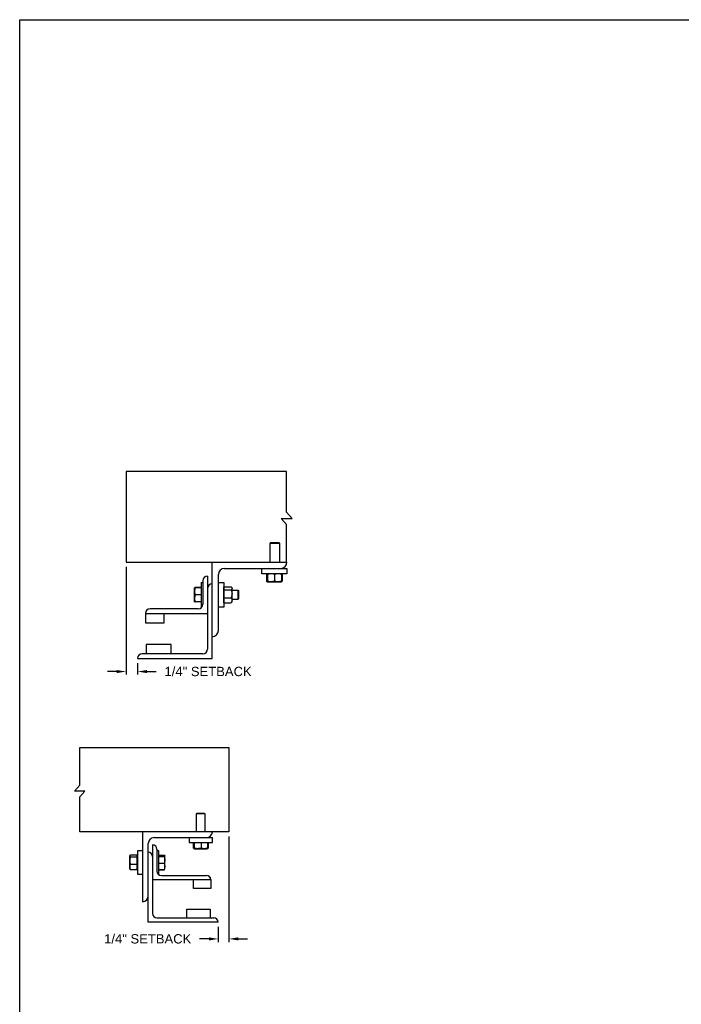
# Model space of a CAD drawing. Header units: inches. Extents: x 169.6 to 213.7, y 195.1 to 247.7.
# Tile 47 of 51: x 169.6 to 176.2, y 237.3 to 247.2. Entities that reach past the tile are written whole.
import ezdxf

# ---------------------------------------------------------------- set-up
doc = ezdxf.new("R2010")
doc.units = ezdxf.units.IN
doc.header["$LTSCALE"] = 0.25
doc.header["$MEASUREMENT"] = 0
doc.layers.add('ANNOTATIONS', color=1, linetype='Continuous')
doc.layers.add('DETAILS', color=4, linetype='Continuous')
doc.styles.add('ARIAL', font='arial.ttf', dxfattribs={"height": 0.09375})
doc.dimstyles.new('STANDARD$0', dxfattribs={"dimtxt": 0.09375, "dimasz": 0.09375, "dimexe": 0.03125, "dimexo": 0.046875, "dimgap": 0.09, "dimtad": 0, "dimtih": 1, "dimtoh": 1, "dimdec": 4, "dimzin": 0, "dimdsep": 46, "dimtxsty": 'ARIAL', "dimcen": 0.09, "dimadec": 0, "dimazin": 0, "dimtfac": 1, "dimtdec": 4, "dimtofl": 0, "dimtmove": 0, "dimatfit": 1, "dimfxl": 1, "dimtolj": 1, "dimtzin": 0, "dimarcsym": 0})

# ---------------------------------------------------------------- blocks, each defined once
blk = doc.blocks.new('*D65')
at = {"layer": 'ANNOTATIONS', "color": 0, "lineweight": -2, "transparency": 16777216}
for p, q in [((170.659, 241.6792), (170.659, 240.5945)), ((170.7743, 240.7104), (170.7743, 240.5945)), ((170.5653, 240.6258), (170.4715, 240.6258)), ((170.8681, 240.6258), (170.9618, 240.6258))]:
    blk.add_line(p, q, dxfattribs=at)
at = {"layer": 'ANNOTATIONS', "color": 0, "transparency": 16777216}
for points in [[(170.5653, 240.6414), (170.5653, 240.6102), (170.659, 240.6258)], [(170.8681, 240.6414), (170.8681, 240.6102), (170.7743, 240.6258)]]:
    blk.add_solid(points, dxfattribs=at)
at = {"layer": 'defpoints', "color": 0, "transparency": 16777216}
for p in [(170.659, 241.726), (170.7743, 240.7573), (170.7743, 240.6258)]:
    blk.add_point(p, dxfattribs=at)
at = {"layer": 'ANNOTATIONS', "color": 0, "transparency": 16777216, "insert": (171.4827, 240.6258), "char_height": 0.09375, "attachment_point": 5, "style": 'ARIAL'}
blk.add_mtext('\\A1;1/4" SETBACK', dxfattribs=at)
blk = doc.blocks.new('*D66')
at = {"layer": 'ANNOTATIONS', "color": 0, "lineweight": -2, "transparency": 16777216}
for p, q in [((171.6923, 238.9656), (171.6923, 237.9057)), ((171.5842, 238.0574), (171.5842, 237.9057)), ((171.4904, 237.9369), (171.3967, 237.9369)), ((171.7861, 237.9369), (171.8798, 237.9369))]:
    blk.add_line(p, q, dxfattribs=at)
at = {"layer": 'ANNOTATIONS', "color": 0, "transparency": 16777216}
for points in [[(171.4904, 237.9526), (171.4904, 237.9213), (171.5842, 237.9369)], [(171.7861, 237.9526), (171.7861, 237.9213), (171.6923, 237.9369)]]:
    blk.add_solid(points, dxfattribs=at)
at = {"layer": 'defpoints', "color": 0, "transparency": 16777216}
for p in [(171.6923, 239.0125), (171.5842, 238.1043), (171.5842, 237.9369)]:
    blk.add_point(p, dxfattribs=at)
at = {"layer": 'ANNOTATIONS', "color": 0, "transparency": 16777216, "insert": (170.8758, 237.9369), "char_height": 0.09375, "attachment_point": 5, "style": 'ARIAL'}
blk.add_mtext('\\A1;1/4" SETBACK', dxfattribs=at)

msp = doc.modelspace()

# ---------------------------------------------------------------- linework, layer by layer
at = {"layer": 'defpoints'}
msp.add_lwpolyline([(189.05875, 234.44685), (169.58887, 234.44685), (169.58887, 247.18196), (189.05875, 247.18196)], close=True, dxfattribs=at)
at = {"layer": 'DETAILS'}
for p, q in [((172.32668, 242.16653), (172.27235, 242.22978)), ((172.21802, 242.16653), (172.32668, 242.16653)), ((172.27235, 242.10328), (172.21802, 242.16653)), ((172.11086, 241.92278), (172.10625, 241.91817)), ((172.10625, 241.72603), (172.10625, 241.91817)), ((172.10625, 241.91817), (172.2, 241.91817)), ((172.11086, 241.92278), (172.1954, 241.92278)), ((172.1954, 241.92278), (172.2, 241.91817)), ((172.2, 241.91817), (172.2, 241.72603)), ((171.52434, 240.75728), (171.52434, 241.72603)), ((171.64934, 241.66353), (172.27434, 241.66353)), ((172.02434, 241.61028), (172.02434, 241.66353)), ((172.27434, 241.66353), (172.27434, 241.61028)), ((171.43059, 241.53853), (171.43059, 241.30415)), ((171.47746, 241.5854), (171.47746, 240.85103)), ((171.58684, 241.03853), (171.58684, 241.60103)), ((172.27434, 241.61028), (172.02434, 241.61028)), ((172.07335, 241.6027), (172.07028, 241.6009)), ((172.07028, 241.6009), (172.07028, 241.53653)), ((172.07335, 241.53473), (172.07028, 241.53653)), ((172.07244, 241.6009), (172.07244, 241.53653)), ((172.07681, 241.53418), (172.07244, 241.53653)), ((172.07587, 241.60756), (172.07886, 241.61013)), ((172.07903, 241.60218), (172.07639, 241.6009)), ((172.07639, 241.6009), (172.07639, 241.53653)), ((172.07903, 241.53525), (172.07639, 241.53653)), ((172.07903, 241.6009), (172.07903, 241.53653)), ((172.14934, 241.6009), (172.14934, 241.53653)), ((172.21965, 241.6009), (172.21965, 241.53653)), ((172.22228, 241.6009), (172.22228, 241.53653)), ((172.22624, 241.6009), (172.22624, 241.53653)), ((172.2284, 241.6009), (172.2284, 241.53653)), ((171.34659, 241.46822), (171.3466, 241.46823)), ((171.34659, 241.46822), (171.34659, 241.46822)), ((171.34659, 241.32759), (171.34659, 241.46822)), ((171.41209, 241.47011), (171.35287, 241.47011)), ((171.41209, 241.46938), (171.35287, 241.46938)), ((171.41209, 241.46934), (171.35287, 241.46934)), ((171.41209, 241.46912), (171.35287, 241.46912)), ((171.41209, 241.46828), (171.35287, 241.46828)), ((171.41209, 241.5229), (171.43059, 241.5229)), ((171.41209, 241.5229), (171.41209, 241.2729)), ((171.58684, 241.5229), (171.64009, 241.5229)), ((171.64009, 241.5229), (171.64009, 241.2729)), ((171.64009, 241.46822), (171.64209, 241.46822)), ((171.64209, 241.3174), (171.64209, 241.4784)), ((171.64209, 241.4784), (171.71384, 241.4784)), ((171.64209, 241.4473), (171.71384, 241.4473)), ((171.71821, 241.47402), (171.72321, 241.46822)), ((171.72321, 241.32759), (171.72321, 241.46822)), ((171.72321, 241.44478), (171.78248, 241.44478)), ((171.78248, 241.44478), (171.78709, 241.44017)), ((171.78248, 241.44478), (171.78248, 241.35103)), ((171.78709, 241.44017), (171.78709, 241.35563)), ((172.07903, 241.52715), (172.07587, 241.52988)), ((172.07903, 241.52715), (172.21965, 241.52715)), ((171.41209, 241.39804), (171.35287, 241.39804)), ((171.64209, 241.3668), (171.71384, 241.3668)), ((171.78248, 241.35103), (171.72321, 241.35103)), ((171.78709, 241.35563), (171.78248, 241.35103)), ((171.38371, 241.25728), (170.89934, 241.25728)), ((171.34659, 241.32759), (171.34659, 241.32759)), ((171.3466, 241.32756), (171.3466, 241.32757)), ((171.34661, 241.32756), (171.3466, 241.32756)), ((171.34664, 241.32751), (171.34661, 241.32756)), ((171.35264, 241.32753), (171.35287, 241.32668)), ((171.35264, 241.32652), (171.35287, 241.32569)), ((171.41209, 241.32766), (171.35287, 241.32766)), ((171.41209, 241.32752), (171.35287, 241.32752)), ((171.41209, 241.32668), (171.35287, 241.32668)), ((171.41209, 241.32647), (171.35287, 241.32647)), ((171.41209, 241.32643), (171.35287, 241.32643)), ((171.41209, 241.32569), (171.35287, 241.32569)), ((171.41865, 241.2729), (171.41209, 241.2729)), ((171.64009, 241.2729), (171.58684, 241.2729)), ((171.64209, 241.32759), (171.64009, 241.32759)), ((171.64209, 241.3174), (171.71384, 241.3174)), ((171.72321, 241.32759), (171.71821, 241.32178)), ((170.85246, 241.21382), (170.85246, 241.11665)), ((170.85246, 241.2104), (171.47746, 241.2104)), ((171.03996, 241.11665), (171.03996, 241.2104)), ((170.85246, 241.11665), (171.03996, 241.11665)), ((171.11028, 240.8979), (170.86028, 240.8979)), ((170.86028, 240.8979), (170.86028, 240.80415)), ((171.11028, 240.80415), (171.11028, 240.8979)), ((170.77434, 240.75728), (171.52434, 240.75728)), ((171.43059, 240.80415), (170.82121, 240.80415)), ((170.14123, 239.42356), (170.19176, 239.48239)), ((170.24229, 239.42356), (170.14123, 239.42356)), ((170.19176, 239.36473), (170.24229, 239.42356)), ((171.36878, 239.1983), (171.36446, 239.19399)), ((171.36446, 239.19399), (171.36446, 239.01385)), ((171.45235, 239.19399), (171.36446, 239.19399)), ((171.44804, 239.1983), (171.36878, 239.1983)), ((171.45235, 239.19399), (171.44804, 239.1983)), ((171.45235, 239.01385), (171.45235, 239.19399)), ((170.82247, 239.01385), (170.82247, 238.31073)), ((170.88106, 238.10565), (170.88106, 238.89666)), ((170.92501, 238.88201), (170.92501, 238.19354)), ((170.93966, 238.95526), (171.5256, 238.95526)), ((171.29122, 238.95526), (171.29122, 238.90533)), ((171.29122, 238.90533), (171.5256, 238.90533)), ((171.3326, 238.90533), (171.3326, 238.84982)), ((171.34079, 238.90533), (171.34079, 238.84982)), ((171.34434, 238.90533), (171.34434, 238.84982)), ((171.41196, 238.90533), (171.41196, 238.84982)), ((171.47603, 238.90533), (171.47603, 238.84982)), ((171.48421, 238.90533), (171.48421, 238.84982)), ((171.5256, 238.90533), (171.5256, 238.95526)), ((170.69714, 238.77508), (170.69462, 238.77215)), ((170.69462, 238.64032), (170.69462, 238.77215)), ((170.77067, 238.78033), (170.70341, 238.78033)), ((170.77067, 238.63214), (170.77067, 238.78033)), ((170.77255, 238.77215), (170.77067, 238.77215)), ((170.82247, 238.82342), (170.77255, 238.82342)), ((170.77255, 238.82342), (170.77255, 238.58905)), ((170.96896, 238.83807), (170.96896, 238.61834)), ((170.9863, 238.82342), (170.96896, 238.82342)), ((170.9863, 238.58905), (170.9863, 238.82342)), ((170.9863, 238.77955), (171.04182, 238.77955)), ((170.9863, 238.77627), (171.04182, 238.77627)), ((170.9863, 238.76707), (171.04182, 238.76707)), ((171.04771, 238.77215), (171.04647, 238.77429)), ((171.04771, 238.64032), (171.04771, 238.77167)), ((171.33578, 238.8478), (171.34249, 238.84393)), ((171.34256, 238.84393), (171.47425, 238.84393)), ((171.47433, 238.84393), (171.48104, 238.8478)), ((171.48421, 238.84982), (171.47532, 238.84628)), ((171.48099, 238.84778), (171.48421, 238.84982)), ((170.69462, 238.74715), (170.69333, 238.74586)), ((170.69333, 238.74586), (170.69333, 238.66661)), ((170.69333, 238.66661), (170.69462, 238.66532)), ((170.77067, 238.75837), (170.70341, 238.75837)), ((170.77067, 238.68428), (170.70341, 238.68428)), ((170.9863, 238.69704), (171.04182, 238.69704)), ((170.69462, 238.64032), (170.69714, 238.63739)), ((170.77067, 238.63214), (170.70341, 238.63214)), ((170.77067, 238.64032), (170.77255, 238.64032)), ((170.77255, 238.58905), (170.82247, 238.58905)), ((170.98015, 238.58905), (170.9863, 238.58905)), ((170.9863, 238.6362), (171.04182, 238.6362)), ((170.9863, 238.63292), (171.04182, 238.63292)), ((171.0129, 238.5744), (171.467, 238.5744)), ((171.04309, 238.63683), (171.04182, 238.63292)), ((171.04647, 238.63818), (171.04771, 238.64032)), ((171.51095, 238.53045), (170.92501, 238.53045)), ((171.33517, 238.44256), (171.33517, 238.53045)), ((171.51095, 238.53472), (171.51095, 238.44256)), ((171.51095, 238.44256), (171.33517, 238.44256)), ((171.26925, 238.14959), (171.26925, 238.23748)), ((171.26925, 238.23748), (171.50362, 238.23748)), ((171.50362, 238.23748), (171.50362, 238.14959)), ((171.58419, 238.10565), (170.88106, 238.10565)), ((170.96896, 238.14959), (171.54024, 238.14959))]:
    msp.add_line(p, q, dxfattribs=at)
for points in [[(172.27235, 242.22978), (172.27235, 242.63803), (170.65901, 242.63803), (170.65901, 241.72603), (172.27434, 241.72603)], [(172.27235, 241.72603), (172.27235, 242.10328)], [(170.19176, 239.48239), (170.19176, 239.86209), (171.69231, 239.86209), (171.69231, 239.01385), (170.19176, 239.01385), (170.19176, 239.36473)]]:
    msp.add_lwpolyline(points, dxfattribs=at)
for centre, radius, start, end in [((171.64934, 241.60103), 0.0625, 90, 180), ((172.21184, 241.72603), 0.0625, 270, 0), ((171.47746, 241.53853), 0.04688, 90, 180), ((171.52434, 241.4604), 0.04688, 90, 180), ((170.89769, 241.21204), 0.04527, 87.917978, 177.754387), ((170.89934, 241.2104), 0.04688, 90, 180), ((171.38371, 241.30415), 0.04688, 270, 0), ((171.52434, 241.03853), 0.0625, 270, 0), ((171.43059, 240.85103), 0.04688, 270, 0), ((170.82121, 240.75728), 0.04688, 90, 180), ((171.467, 239.01385), 0.05859, 270, 0), ((170.93966, 238.89666), 0.05859, 90, 180), ((170.92501, 238.83807), 0.04395, 0, 90), ((170.88106, 238.76483), 0.04395, 0, 90), ((171.0129, 238.61834), 0.04395, 180, 270), ((171.46854, 238.53199), 0.04244, 2.245613, 92.082022), ((171.467, 238.53045), 0.04395, 0, 90), ((170.82247, 238.36932), 0.05859, 270, 0), ((170.96896, 238.19354), 0.04395, 180, 270), ((171.54024, 238.10565), 0.04395, 0, 90)]:
    msp.add_arc(centre, radius, start, end, dxfattribs=at)
for points, knots in [([(172.07028, 241.6009), (172.07209, 241.60377), (172.07391, 241.60666), (172.07586, 241.60754), (172.07587, 241.60755)], [0, 0, 0, 0, 0.9933256, 1, 1, 1, 1]), ([(172.07028, 241.53653), (172.07209, 241.53366), (172.07391, 241.53078), (172.07586, 241.52989), (172.07587, 241.52988)], [0, 0, 0, 0, 0.9933256, 1, 1, 1, 1]), ([(172.07244, 241.6009), (172.07311, 241.60227), (172.07471, 241.6055), (172.07646, 241.60844), (172.07755, 241.60892), (172.07766, 241.60897)], [0, 0, 0, 0, 0.3986092, 0.9431068, 1, 1, 1, 1]), ([(172.07903, 241.60421), (172.07851, 241.60402), (172.07625, 241.60318), (172.0741, 241.60189), (172.07244, 241.6009)], [0, 0, 0, 0, 0.2278411, 1, 1, 1, 1]), ([(172.07244, 241.53653), (172.07311, 241.53516), (172.07471, 241.53193), (172.07646, 241.52899), (172.07755, 241.52851), (172.07766, 241.52846)], [0, 0, 0, 0, 0.3986092, 0.9431068, 1, 1, 1, 1]), ([(172.07639, 241.53653), (172.07663, 241.53514), (172.07719, 241.53186), (172.07802, 241.52838), (172.07861, 241.52783), (172.07886, 241.52761)], [0, 0, 0, 0, 0.3000169, 0.709838, 1, 1, 1, 1]), ([(172.11418, 241.61028), (172.10926, 241.60992), (172.09924, 241.6092), (172.08759, 241.60499), (172.08096, 241.60182), (172.07903, 241.6009)], [0, 0, 0, 0, 0.4062906, 0.8272664, 1, 1, 1, 1]), ([(172.07903, 241.6009), (172.07903, 241.6023), (172.07903, 241.60559), (172.07903, 241.60939), (172.07903, 241.60998), (172.07903, 241.61028)], [0, 0, 0, 0, 0.2654599, 0.6280765, 1, 1, 1, 1]), ([(172.11418, 241.52715), (172.10926, 241.52751), (172.09924, 241.52824), (172.08759, 241.53244), (172.08096, 241.53561), (172.07903, 241.53653)], [0, 0, 0, 0, 0.4062906, 0.8272664, 1, 1, 1, 1]), ([(172.07903, 241.53653), (172.07903, 241.53514), (172.07903, 241.53184), (172.07903, 241.52804), (172.07903, 241.52745), (172.07903, 241.52715)], [0, 0, 0, 0, 0.2654599, 0.6280765, 1, 1, 1, 1]), ([(172.14934, 241.6009), (172.14387, 241.60337), (172.13274, 241.60838), (172.12058, 241.61026), (172.11435, 241.61028), (172.11418, 241.61028)], [0, 0, 0, 0, 0.4843414, 0.9863277, 1, 1, 1, 1]), ([(172.14934, 241.53653), (172.14387, 241.53407), (172.13274, 241.52905), (172.12058, 241.52717), (172.11435, 241.52715), (172.11418, 241.52715)], [0, 0, 0, 0, 0.4843414, 0.9863277, 1, 1, 1, 1]), ([(172.18449, 241.61028), (172.17957, 241.60992), (172.16955, 241.6092), (172.1579, 241.60499), (172.15127, 241.60182), (172.14934, 241.6009)], [0, 0, 0, 0, 0.4062906, 0.8272664, 1, 1, 1, 1]), ([(172.18449, 241.52715), (172.17957, 241.52751), (172.16955, 241.52824), (172.1579, 241.53244), (172.15127, 241.53561), (172.14934, 241.53653)], [0, 0, 0, 0, 0.4062906, 0.8272664, 1, 1, 1, 1]), ([(172.21965, 241.6009), (172.21418, 241.60337), (172.20305, 241.60838), (172.19089, 241.61026), (172.18466, 241.61028), (172.18449, 241.61028)], [0, 0, 0, 0, 0.4843414, 0.9863277, 1, 1, 1, 1]), ([(172.21965, 241.53653), (172.21418, 241.53407), (172.20305, 241.52905), (172.19089, 241.52717), (172.18466, 241.52715), (172.18449, 241.52715)], [0, 0, 0, 0, 0.4843414, 0.9863277, 1, 1, 1, 1]), ([(172.21965, 241.6009), (172.21965, 241.6023), (172.21965, 241.60559), (172.21965, 241.60939), (172.21965, 241.60998), (172.21965, 241.61028)], [0, 0, 0, 0, 0.2654599, 0.6280765, 1, 1, 1, 1]), ([(172.21965, 241.53653), (172.21965, 241.53514), (172.21965, 241.53184), (172.21965, 241.52804), (172.21965, 241.52745), (172.21965, 241.52715)], [0, 0, 0, 0, 0.2654599, 0.6280765, 1, 1, 1, 1]), ([(172.21982, 241.60998), (172.22012, 241.60956), (172.2208, 241.60865), (172.22162, 241.60489), (172.22212, 241.60189), (172.22228, 241.6009)], [0, 0, 0, 0, 0.3617833, 0.7904142, 1, 1, 1, 1]), ([(172.21982, 241.52746), (172.22012, 241.52787), (172.2208, 241.52878), (172.22162, 241.53254), (172.22212, 241.53554), (172.22228, 241.53653)], [0, 0, 0, 0, 0.3612738, 0.7902469, 1, 1, 1, 1]), ([(172.22102, 241.60883), (172.22129, 241.60867), (172.2226, 241.60794), (172.22434, 241.60486), (172.22577, 241.60188), (172.22624, 241.6009)], [0, 0, 0, 0, 0.1517545, 0.7214422, 1, 1, 1, 1]), ([(172.22102, 241.5286), (172.22129, 241.52876), (172.2226, 241.5295), (172.22434, 241.53257), (172.22577, 241.53555), (172.22624, 241.53653)], [0, 0, 0, 0, 0.1517545, 0.7214422, 1, 1, 1, 1]), ([(172.2284, 241.6009), (172.22659, 241.60377), (172.22477, 241.60666), (172.22281, 241.60754), (172.2228, 241.60755)], [0, 0, 0, 0, 0.9933256, 1, 1, 1, 1]), ([(172.2284, 241.53653), (172.22659, 241.53366), (172.22477, 241.53078), (172.22281, 241.52989), (172.2228, 241.52988)], [0, 0, 0, 0, 0.99332562, 1, 1, 1, 1]), ([(171.35287, 241.46828), (171.35111, 241.46258), (171.34757, 241.45107), (171.34692, 241.43916), (171.34659, 241.43316)], [0, 0, 0, 0, 0.495458, 1, 1, 1, 1]), ([(171.34659, 241.46822), (171.3468, 241.46822), (171.34723, 241.46824), (171.34991, 241.46826), (171.35211, 241.46828), (171.35287, 241.46828)], [0, 0, 0, 0, 0.3928666, 0.791696, 1, 1, 1, 1]), ([(171.34659, 241.43316), (171.3466, 241.43233), (171.34665, 241.42602), (171.34802, 241.41413), (171.35124, 241.40343), (171.35287, 241.39804)], [0, 0, 0, 0, 0.0701027, 0.5307909, 1, 1, 1, 1]), ([(171.35287, 241.46912), (171.35152, 241.46901), (171.34882, 241.46877), (171.34692, 241.46848), (171.34672, 241.46829), (171.34665, 241.46823)], [0, 0, 0, 0, 0.3988306, 0.8014975, 1, 1, 1, 1]), ([(171.35287, 241.46934), (171.35152, 241.46919), (171.34882, 241.4689), (171.34693, 241.46854), (171.34673, 241.46831), (171.34667, 241.46824)], [0, 0, 0, 0, 0.4027738, 0.8094217, 1, 1, 1, 1]), ([(171.35287, 241.47011), (171.35153, 241.46987), (171.34883, 241.46937), (171.34698, 241.46876), (171.34678, 241.4684), (171.34672, 241.4683)], [0, 0, 0, 0, 0.4181214, 0.8402647, 1, 1, 1, 1]), ([(171.71384, 241.4784), (171.71523, 241.47709), (171.71853, 241.47397), (171.72233, 241.46878), (171.72292, 241.46485), (171.72321, 241.46285)], [0, 0, 0, 0, 0.2654599, 0.6280765, 1, 1, 1, 1]), ([(171.72321, 241.46285), (171.7232, 241.4625), (171.72314, 241.46017), (171.7216, 241.45582), (171.71785, 241.45101), (171.71483, 241.44822), (171.71384, 241.4473)], [0, 0, 0, 0, 0.0665323, 0.4352826, 0.8145508, 1, 1, 1, 1]), ([(171.71384, 241.4473), (171.7163, 241.44104), (171.72132, 241.4283), (171.7232, 241.41438), (171.72321, 241.40724), (171.72321, 241.40705)], [0, 0, 0, 0, 0.4843414, 0.9863277, 1, 1, 1, 1]), ([(171.35287, 241.39804), (171.35111, 241.39232), (171.34757, 241.38079), (171.34692, 241.36886), (171.34659, 241.36285)], [0, 0, 0, 0, 0.495458, 1, 1, 1, 1]), ([(171.34659, 241.36285), (171.3466, 241.36201), (171.34665, 241.3557), (171.34802, 241.34379), (171.35124, 241.33307), (171.35287, 241.32766)], [0, 0, 0, 0, 0.07010266, 0.53079095, 1, 1, 1, 1]), ([(171.72321, 241.40705), (171.72286, 241.40142), (171.72213, 241.38995), (171.71793, 241.37661), (171.71476, 241.36901), (171.71384, 241.3668)], [0, 0, 0, 0, 0.4062906, 0.8272664, 1, 1, 1, 1]), ([(171.71384, 241.3668), (171.7163, 241.36296), (171.72132, 241.35514), (171.7232, 241.3466), (171.72321, 241.34222), (171.72321, 241.3421)], [0, 0, 0, 0, 0.48434141, 0.98632773, 1, 1, 1, 1]), ([(171.72321, 241.3421), (171.72286, 241.33865), (171.72213, 241.33161), (171.71793, 241.32342), (171.71476, 241.31876), (171.71384, 241.3174)], [0, 0, 0, 0, 0.4062906, 0.8272664, 1, 1, 1, 1]), ([(171.35287, 241.32766), (171.35211, 241.32765), (171.34993, 241.32764), (171.34725, 241.32762), (171.34681, 241.3276), (171.34659, 241.32759)], [0, 0, 0, 0, 0.2083045, 0.6015254, 1, 1, 1, 1]), ([(171.34659, 241.32759), (171.34666, 241.32759), (171.34687, 241.32757), (171.3488, 241.32755), (171.35151, 241.32753), (171.35287, 241.32752)], [0, 0, 0, 0, 0.2297304, 0.61267, 1, 1, 1, 1]), ([(171.71805, 241.32188), (171.71764, 241.3213), (171.71653, 241.31977), (171.71488, 241.31832), (171.71384, 241.3174)], [0, 0, 0, 0, 0.3743224, 1, 1, 1, 1]), ([(170.70341, 238.78033), (170.7021, 238.7794), (170.69901, 238.7772), (170.69545, 238.77353), (170.6949, 238.77076), (170.69462, 238.76935)], [0, 0, 0, 0, 0.2654599, 0.6280765, 1, 1, 1, 1]), ([(170.69462, 238.76935), (170.69463, 238.7691), (170.69469, 238.76745), (170.69613, 238.76438), (170.69965, 238.76099), (170.70248, 238.75902), (170.70341, 238.75837)], [0, 0, 0, 0, 0.0665323, 0.4352826, 0.8145508, 1, 1, 1, 1]), ([(171.04182, 238.77955), (171.04254, 238.7789), (171.0445, 238.77716), (171.04567, 238.77538), (171.04642, 238.77426)], [0, 0, 0, 0, 0.3695674, 1, 1, 1, 1]), ([(171.04182, 238.77627), (171.04253, 238.77595), (171.04458, 238.77505), (171.04709, 238.77352), (171.0475, 238.77229), (171.04771, 238.77167)], [0, 0, 0, 0, 0.2083045, 0.6015254, 1, 1, 1, 1]), ([(171.04771, 238.77167), (171.04763, 238.77131), (171.04744, 238.77036), (171.04563, 238.76881), (171.04309, 238.76765), (171.04182, 238.76707)], [0, 0, 0, 0, 0.2297304, 0.61267, 1, 1, 1, 1]), ([(171.04182, 238.76707), (171.04346, 238.76139), (171.04678, 238.74991), (171.0474, 238.73804), (171.04771, 238.73206)], [0, 0, 0, 0, 0.495458, 1, 1, 1, 1]), ([(171.34279, 238.84495), (171.34142, 238.84533), (171.33797, 238.84628), (171.33463, 238.84849), (171.3326, 238.84982)], [0, 0, 0, 0, 0.3961331, 1, 1, 1, 1]), ([(171.34256, 238.84393), (171.34252, 238.84394), (171.3422, 238.84399), (171.3416, 238.84527), (171.34106, 238.84829), (171.34079, 238.84982)], [0, 0, 0, 0, 0.0701027, 0.5307909, 1, 1, 1, 1]), ([(171.34434, 238.84982), (171.34405, 238.84817), (171.34347, 238.84485), (171.34287, 238.84424), (171.34256, 238.84393)], [0, 0, 0, 0, 0.495458, 1, 1, 1, 1]), ([(171.37815, 238.84393), (171.37735, 238.84394), (171.37128, 238.84399), (171.35984, 238.84527), (171.34954, 238.84829), (171.34434, 238.84982)], [0, 0, 0, 0, 0.0701027, 0.5307909, 1, 1, 1, 1]), ([(171.41196, 238.84982), (171.40647, 238.84817), (171.39539, 238.84485), (171.38393, 238.84424), (171.37815, 238.84393)], [0, 0, 0, 0, 0.495458, 1, 1, 1, 1]), ([(171.444, 238.84393), (171.43974, 238.84413), (171.43115, 238.84453), (171.42048, 238.84704), (171.41414, 238.84911), (171.41196, 238.84982)], [0, 0, 0, 0, 0.3928666, 0.791696, 1, 1, 1, 1]), ([(171.47603, 238.84982), (171.47201, 238.84855), (171.46394, 238.84602), (171.45317, 238.84419), (171.44648, 238.844), (171.444, 238.84393)], [0, 0, 0, 0, 0.3832912, 0.7702691, 1, 1, 1, 1]), ([(171.47425, 238.84393), (171.4743, 238.84394), (171.47462, 238.84399), (171.47522, 238.84527), (171.47576, 238.84829), (171.47603, 238.84982)], [0, 0, 0, 0, 0.0701027, 0.5307909, 1, 1, 1, 1]), ([(170.70341, 238.75837), (170.7011, 238.75261), (170.6964, 238.74088), (170.69464, 238.72807), (170.69462, 238.7215), (170.69462, 238.72133)], [0, 0, 0, 0, 0.4843414, 0.9863277, 1, 1, 1, 1]), ([(170.69462, 238.72133), (170.69495, 238.71614), (170.69563, 238.70558), (170.69958, 238.69331), (170.70254, 238.68631), (170.70341, 238.68428)], [0, 0, 0, 0, 0.4062906, 0.8272664, 1, 1, 1, 1]), ([(170.70341, 238.68428), (170.7011, 238.68023), (170.6964, 238.67197), (170.69464, 238.66296), (170.69462, 238.65833), (170.69462, 238.65821)], [0, 0, 0, 0, 0.4843414, 0.9863277, 1, 1, 1, 1]), ([(171.04771, 238.73206), (171.0477, 238.73123), (171.04764, 238.72494), (171.04636, 238.71309), (171.04334, 238.70242), (171.04182, 238.69704)], [0, 0, 0, 0, 0.0701027, 0.5307909, 1, 1, 1, 1]), ([(171.04182, 238.69704), (171.04346, 238.6921), (171.04678, 238.68213), (171.0474, 238.67182), (171.04771, 238.66662)], [0, 0, 0, 0, 0.495458, 1, 1, 1, 1]), ([(171.04771, 238.66662), (171.0477, 238.6659), (171.04764, 238.66044), (171.04636, 238.65014), (171.04334, 238.64088), (171.04182, 238.6362)], [0, 0, 0, 0, 0.0701027, 0.5307909, 1, 1, 1, 1]), ([(170.69462, 238.65821), (170.69495, 238.65456), (170.69563, 238.64713), (170.69958, 238.63849), (170.70254, 238.63357), (170.70341, 238.63214)], [0, 0, 0, 0, 0.4062906, 0.8272664, 1, 1, 1, 1]), ([(170.69726, 238.63744), (170.6983, 238.63632), (170.69995, 238.63451), (170.70246, 238.63279), (170.70341, 238.63214)], [0, 0, 0, 0, 0.6245097, 1, 1, 1, 1]), ([(171.04182, 238.6362), (171.04306, 238.63678), (171.04556, 238.63794), (171.04719, 238.63916), (171.04738, 238.6398), (171.0474, 238.63983)], [0, 0, 0, 0, 0.4838091, 0.97227182, 1, 1, 1, 1]), ([(171.04182, 238.63292), (171.04316, 238.63411), (171.04512, 238.63584), (171.04599, 238.63764), (171.04627, 238.63821)], [0, 0, 0, 0, 0.680883, 1, 1, 1, 1])]:
    msp.add_open_spline(points, degree=3, knots=knots, dxfattribs=at)

# ---------------------------------------------------------------- dimensions: what is measured, and where the dimension line sits
at = {"layer": 'ANNOTATIONS'}
dim = msp.add_linear_dim(base=(170.77434, 240.6258), p1=(170.65901, 241.72603), p2=(170.77434, 240.75728), text='1/4" SETBACK', dimstyle='STANDARD$0', override={"dimarcsym": 1}, dxfattribs=at)
dim.commit()
dim.dimension.update_dxf_attribs({"geometry": '*D65', "text_midpoint": (171.48273, 240.6258), "dimtype": 160})
dim = msp.add_linear_dim(base=(171.58419, 237.93694), p1=(171.69231, 239.01252), p2=(171.58419, 238.10432), angle=180, text='1/4" SETBACK', dimstyle='STANDARD$0', override={"dimarcsym": 1}, dxfattribs=at)
dim.commit()
dim.dimension.update_dxf_attribs({"geometry": '*D66', "text_midpoint": (170.8758, 237.93694)})

doc.saveas('drawing.dxf')
